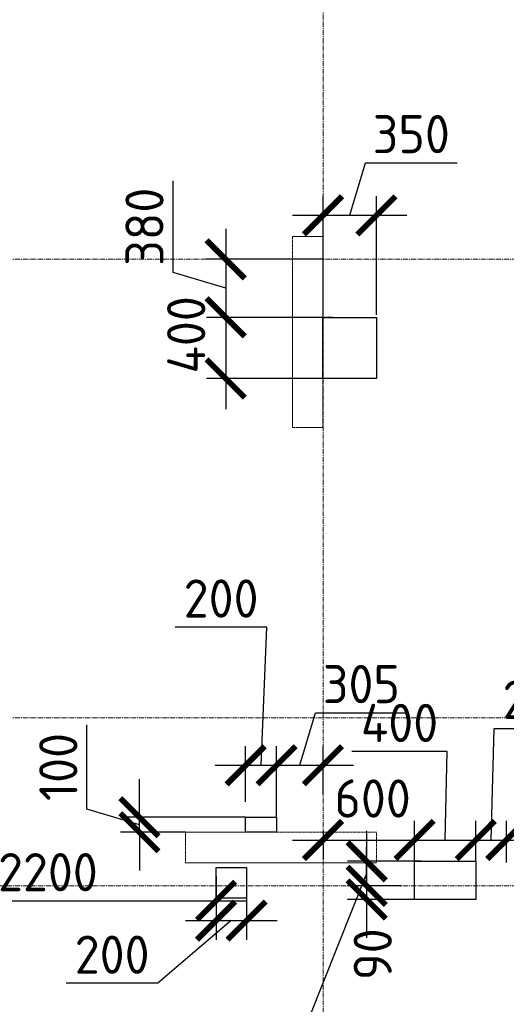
# Model space of a CAD drawing. Header units: millimetres. Extents: x 448962 to 1440104, y -326645 to -197113.
# Tile 69 of 256: x 553718 to 556903, y -262147 to -255703. Entities that reach past the tile are written whole.
import ezdxf

# ---------------------------------------------------------------- set-up
doc = ezdxf.new("R2010")
doc.units = ezdxf.units.MM
for name, pattern in [('01 Штриховая _4 мм_', [6, 3.5, -2.5]), ('______5', [1100, 800, -100, 100, -100]), ('осевая', [50.8, 31.75, -6.35, 6.35, -6.35])]:
    doc.linetypes.add(name, pattern=pattern)
for name, color, linetype, lineweight in [('ВК__отв в полу 1-2 эт', 6, 'Continuous', 25), ('Оси', 40, '______5', 18), ('РАЗМЕРЫ', 1, 'Continuous', 9), ('СТЕНЫ', 3, 'Continuous', 30)]:
    doc.layers.add(name, color=color, linetype=linetype, lineweight=lineweight)
doc.styles.add('GOST-2.304_Type-B', font='GOST_Common.ttf')
doc.styles.add('ГОСТ', font='GOST_Common.ttf')
doc.dimstyles.new('СПДС', dxfattribs={"dimscale": 100, "dimtxt": 2.5, "dimasz": 2.5, "dimexe": 1.25, "dimexo": 0, "dimtad": 1, "dimdec": 0, "dimtxsty": 'GOST-2.304_Type-B', "dimblk": 'ARCHTICK', "dimcen": 2.5, "dimdle": 2, "dimadec": 0, "dimazin": 2, "dimtfac": 0.75, "dimtdec": 0, "dimtmove": 1, "dimatfit": 3, "dimfxl": 1, "dimtolj": 1, "dimarcsym": 1})

# ---------------------------------------------------------------- blocks, each defined once
blk = doc.blocks.new('_ArchTick')
at = {"color": 0, "linetype": 'ByBlock', "const_width": 0.15}
blk.add_lwpolyline([(-0.5, -0.5), (0.5, 0.5)], dxfattribs=at)
blk = doc.blocks.new('*D160')
at = {"layer": 'DEFPOINTS', "color": 0, "transparency": 16777216}
for p in [(555703.4, -257271.3), (555066.4, -257651.3), (555766.9, -257651.3)]:
    blk.add_point(p, dxfattribs=at)
at = {"layer": 'РАЗМЕРЫ', "color": 0, "lineweight": -2, "transparency": 16777216}
for p, q in [((554722.6, -257358.2), (554722.6, -256758.2)), ((555066.4, -257071.3), (555066.4, -257851.3)), ((555703.4, -257271.3), (554941.4, -257271.3)), ((555066.4, -257461.3), (554722.6, -257358.2)), ((555766.9, -257651.3), (554941.4, -257651.3))]:
    blk.add_line(p, q, dxfattribs=at)
at = {"layer": 'РАЗМЕРЫ', "color": 0, "lineweight": -2, "transparency": 16777216, "xscale": 250, "yscale": 250, "zscale": 250}
for p, rotation in [((555066.4, -257271.3), 90), ((555066.4, -257651.3), 270)]:
    blk.add_blockref('_ArchTick', p, dxfattribs=dict(at, rotation=rotation))
at = {"layer": 'РАЗМЕРЫ', "color": 0, "lineweight": 0, "transparency": 16777216, "insert": (554535.1, -257058.2), "char_height": 250, "attachment_point": 5, "rotation": 90, "style": 'GOST-2.304_Type-B'}
blk.add_mtext('\\A1;380', dxfattribs=at)
blk = doc.blocks.new('*D161')
at = {"layer": 'DEFPOINTS', "color": 0, "transparency": 16777216}
for p in [(555703.3, -257651.3), (555066.4, -258051.3), (555755.7, -258051.3)]:
    blk.add_point(p, dxfattribs=at)
at = {"layer": 'РАЗМЕРЫ', "color": 0, "lineweight": -2, "transparency": 16777216}
for p, q in [((555066.4, -257451.3), (555066.4, -258251.3)), ((555703.3, -257651.3), (554941.4, -257651.3)), ((555755.7, -258051.3), (554941.4, -258051.3))]:
    blk.add_line(p, q, dxfattribs=at)
at = {"layer": 'РАЗМЕРЫ', "color": 0, "lineweight": -2, "transparency": 16777216, "xscale": 250, "yscale": 250, "zscale": 250}
for p, rotation in [((555066.4, -257651.3), 90), ((555066.4, -258051.3), 270)]:
    blk.add_blockref('_ArchTick', p, dxfattribs=dict(at, rotation=rotation))
at = {"layer": 'РАЗМЕРЫ', "color": 0, "lineweight": 0, "transparency": 16777216, "insert": (554808.1, -257765.8), "char_height": 250, "attachment_point": 5, "rotation": 90, "style": 'GOST-2.304_Type-B'}
blk.add_mtext('\\A1;400', dxfattribs=at)
blk = doc.blocks.new('*D162')
at = {"layer": 'DEFPOINTS', "color": 0, "transparency": 16777216}
for p in [(556053.1, -256983.4), (555703.4, -257635.7), (556053.1, -257635.7)]:
    blk.add_point(p, dxfattribs=at)
at = {"layer": 'РАЗМЕРЫ', "color": 0, "lineweight": -2, "transparency": 16777216}
for p, q in [((555878.2, -256983.4), (555981.4, -256639.6)), ((555981.4, -256639.6), (556581.4, -256639.6)), ((555703.4, -257635.7), (555703.4, -256858.4)), ((556053.1, -257635.7), (556053.1, -256858.4)), ((555503.4, -256983.4), (556253.1, -256983.4))]:
    blk.add_line(p, q, dxfattribs=at)
at = {"layer": 'РАЗМЕРЫ', "color": 0, "lineweight": -2, "transparency": 16777216, "xscale": 250, "yscale": 250, "zscale": 250, "rotation": 180}
blk.add_blockref('_ArchTick', (555703.4, -256983.4), dxfattribs=at)
at = {"layer": 'РАЗМЕРЫ', "color": 0, "lineweight": -2, "transparency": 16777216, "xscale": 250, "yscale": 250, "zscale": 250}
blk.add_blockref('_ArchTick', (556053.1, -256983.4), dxfattribs=at)
at = {"layer": 'РАЗМЕРЫ', "color": 0, "lineweight": 0, "transparency": 16777216, "insert": (556281.4, -256452.1), "char_height": 250, "attachment_point": 5, "style": 'GOST-2.304_Type-B'}
blk.add_mtext('\\A1;350', dxfattribs=at)
blk = doc.blocks.new('*D201')
at = {"layer": 'DEFPOINTS', "color": 0, "transparency": 16777216}
for p in [(555203.3, -261251.3), (555003.3, -261310.6), (555203.3, -261598.9)]:
    blk.add_point(p, dxfattribs=at)
at = {"layer": 'РАЗМЕРЫ', "color": 0, "lineweight": -2, "transparency": 16777216}
for p, q in [((555203.3, -261251.3), (555203.3, -261723.9)), ((555003.3, -261310.6), (555003.3, -261723.9)), ((555103.3, -261598.9), (554623.5, -262009.4)), ((554803.3, -261598.9), (555403.3, -261598.9)), ((554623.5, -262009.4), (554023.5, -262009.4))]:
    blk.add_line(p, q, dxfattribs=at)
at = {"layer": 'РАЗМЕРЫ', "color": 0, "lineweight": -2, "transparency": 16777216, "xscale": 250, "yscale": 250, "zscale": 250, "rotation": 180}
blk.add_blockref('_ArchTick', (555003.3, -261598.9), dxfattribs=at)
at = {"layer": 'РАЗМЕРЫ', "color": 0, "lineweight": -2, "transparency": 16777216, "xscale": 250, "yscale": 250, "zscale": 250}
blk.add_blockref('_ArchTick', (555203.3, -261598.9), dxfattribs=at)
at = {"layer": 'РАЗМЕРЫ', "color": 0, "lineweight": 0, "transparency": 16777216, "insert": (554323.5, -261821.9), "char_height": 250, "attachment_point": 5, "style": 'GOST-2.304_Type-B'}
blk.add_mtext('\\A1;200', dxfattribs=at)
blk = doc.blocks.new('*D202')
at = {"layer": 'DEFPOINTS', "color": 0, "transparency": 16777216}
for p in [(555703.4, -261011.6), (556302.9, -261071.5), (556302.9, -261248.8)]:
    blk.add_point(p, dxfattribs=at)
at = {"layer": 'РАЗМЕРЫ', "color": 0, "lineweight": -2, "transparency": 16777216}
for p, q in [((556302.9, -261248.8), (556302.9, -260946.5)), ((555703.4, -261011.6), (555703.4, -261196.5)), ((555503.4, -261071.5), (556502.9, -261071.5))]:
    blk.add_line(p, q, dxfattribs=at)
at = {"layer": 'РАЗМЕРЫ', "color": 0, "lineweight": -2, "transparency": 16777216, "xscale": 250, "yscale": 250, "zscale": 250, "rotation": 180}
blk.add_blockref('_ArchTick', (555703.4, -261071.5), dxfattribs=at)
at = {"layer": 'РАЗМЕРЫ', "color": 0, "lineweight": -2, "transparency": 16777216, "xscale": 250, "yscale": 250, "zscale": 250}
blk.add_blockref('_ArchTick', (556302.9, -261071.5), dxfattribs=at)
at = {"layer": 'РАЗМЕРЫ', "color": 0, "lineweight": 0, "transparency": 16777216, "insert": (556028.3, -260800), "char_height": 250, "attachment_point": 5, "style": 'GOST-2.304_Type-B'}
blk.add_mtext('\\A1;600', dxfattribs=at)
blk = doc.blocks.new('*D203')
at = {"layer": 'DEFPOINTS', "color": 0, "transparency": 16777216}
for p in [(556702.9, -261071.5), (556702.9, -261210.9), (556302.9, -261248.8)]:
    blk.add_point(p, dxfattribs=at)
at = {"layer": 'РАЗМЕРЫ', "color": 0, "lineweight": -2, "transparency": 16777216}
for p, q in [((556516.7, -260492.8), (555891.7, -260492.8)), ((556502.9, -261071.5), (556516.7, -260492.8)), ((556302.9, -261248.8), (556302.9, -260946.5)), ((556702.9, -261210.9), (556702.9, -260946.5)), ((556102.9, -261071.5), (556902.9, -261071.5))]:
    blk.add_line(p, q, dxfattribs=at)
at = {"layer": 'РАЗМЕРЫ', "color": 0, "lineweight": -2, "transparency": 16777216, "xscale": 250, "yscale": 250, "zscale": 250, "rotation": 180}
blk.add_blockref('_ArchTick', (556302.9, -261071.5), dxfattribs=at)
at = {"layer": 'РАЗМЕРЫ', "color": 0, "lineweight": -2, "transparency": 16777216, "xscale": 250, "yscale": 250, "zscale": 250}
blk.add_blockref('_ArchTick', (556702.9, -261071.5), dxfattribs=at)
at = {"layer": 'РАЗМЕРЫ', "color": 0, "lineweight": 0, "transparency": 16777216, "insert": (556204.2, -260305.3), "char_height": 250, "attachment_point": 5, "style": 'GOST-2.304_Type-B'}
blk.add_mtext('\\A1;400', dxfattribs=at)
blk = doc.blocks.new('*D204')
at = {"layer": 'DEFPOINTS', "color": 0, "transparency": 16777216}
for p in [(556903.3, -261071.5), (556702.9, -261210.9), (556903.3, -261219.2)]:
    blk.add_point(p, dxfattribs=at)
at = {"layer": 'РАЗМЕРЫ', "color": 0, "lineweight": -2, "transparency": 16777216}
for p, q in [((556803.1, -261071.5), (556823.4, -260341.3)), ((556823.4, -260341.3), (557423.4, -260341.3)), ((556702.9, -261210.9), (556702.9, -260946.5)), ((556903.3, -261219.2), (556903.3, -260946.5)), ((556502.9, -261071.5), (557103.3, -261071.5))]:
    blk.add_line(p, q, dxfattribs=at)
at = {"layer": 'РАЗМЕРЫ', "color": 0, "lineweight": -2, "transparency": 16777216, "xscale": 250, "yscale": 250, "zscale": 250, "rotation": 180}
blk.add_blockref('_ArchTick', (556702.9, -261071.5), dxfattribs=at)
at = {"layer": 'РАЗМЕРЫ', "color": 0, "lineweight": -2, "transparency": 16777216, "xscale": 250, "yscale": 250, "zscale": 250}
blk.add_blockref('_ArchTick', (556903.3, -261071.5), dxfattribs=at)
at = {"layer": 'РАЗМЕРЫ', "color": 0, "lineweight": 0, "transparency": 16777216, "insert": (557123.4, -260153.8), "char_height": 250, "attachment_point": 5, "style": 'GOST-2.304_Type-B'}
blk.add_mtext('\\A1;200', dxfattribs=at)
blk = doc.blocks.new('*D205')
at = {"layer": 'DEFPOINTS', "color": 0, "transparency": 16777216}
for p in [(557303.3, -261071.5), (557303.3, -261171.3), (556903.3, -261219.2)]:
    blk.add_point(p, dxfattribs=at)
at = {"layer": 'РАЗМЕРЫ', "color": 0, "lineweight": -2, "transparency": 16777216}
for p, q in [((557103.3, -261071.5), (557206.5, -260727.7)), ((557206.5, -260727.7), (557831.5, -260727.7)), ((556903.3, -261219.2), (556903.3, -260946.5)), ((557303.3, -261171.3), (557303.3, -260946.5)), ((556703.3, -261071.5), (557503.3, -261071.5))]:
    blk.add_line(p, q, dxfattribs=at)
at = {"layer": 'РАЗМЕРЫ', "color": 0, "lineweight": -2, "transparency": 16777216, "xscale": 250, "yscale": 250, "zscale": 250, "rotation": 180}
blk.add_blockref('_ArchTick', (556903.3, -261071.5), dxfattribs=at)
at = {"layer": 'РАЗМЕРЫ', "color": 0, "lineweight": -2, "transparency": 16777216, "xscale": 250, "yscale": 250, "zscale": 250}
blk.add_blockref('_ArchTick', (557303.3, -261071.5), dxfattribs=at)
at = {"layer": 'РАЗМЕРЫ', "color": 0, "lineweight": 0, "transparency": 16777216, "insert": (557519, -260540.2), "char_height": 250, "attachment_point": 5, "style": 'GOST-2.304_Type-B'}
blk.add_mtext('\\A1;400', dxfattribs=at)
blk = doc.blocks.new('*D218')
at = {"layer": 'DEFPOINTS', "color": 0, "transparency": 16777216}
for p in [(556215, -261371.3), (555989.1, -261460.9), (556302.9, -261460.9)]:
    blk.add_point(p, dxfattribs=at)
at = {"layer": 'РАЗМЕРЫ', "color": 0, "lineweight": -2, "transparency": 16777216}
for p, q in [((555989.1, -261371.3), (555989.1, -261121.3)), ((556215, -261371.3), (555864.1, -261371.3)), ((555989.1, -261371.3), (555989.1, -261460.9)), ((556302.9, -261460.9), (555864.1, -261460.9)), ((555989.1, -261460.9), (555989.1, -261710.9))]:
    blk.add_line(p, q, dxfattribs=at)
at = {"layer": 'РАЗМЕРЫ', "color": 0, "lineweight": -2, "transparency": 16777216, "xscale": 250, "yscale": 250, "zscale": 250}
for p, rotation in [((555989.1, -261371.3), 270), ((555989.1, -261460.9), 90)]:
    blk.add_blockref('_ArchTick', p, dxfattribs=dict(at, rotation=rotation))
at = {"layer": 'РАЗМЕРЫ', "color": 0, "lineweight": 0, "transparency": 16777216, "insert": (556029, -261819), "char_height": 250, "attachment_point": 5, "rotation": 90, "style": 'GOST-2.304_Type-B'}
blk.add_mtext('\\A1;90', dxfattribs=at)
blk = doc.blocks.new('*D219')
at = {"layer": 'DEFPOINTS', "color": 0, "transparency": 16777216}
for p in [(556346.1, -261210.9), (555989.1, -261371.3), (556117.2, -261371.3)]:
    blk.add_point(p, dxfattribs=at)
at = {"layer": 'РАЗМЕРЫ', "color": 0, "lineweight": -2, "transparency": 16777216}
for p, q in [((555989.1, -261010.9), (555989.1, -261571.3)), ((556346.1, -261210.9), (555864.1, -261210.9)), ((555989.1, -261291.1), (555608.6, -262244.4)), ((556117.2, -261371.3), (555864.1, -261371.3)), ((555608.6, -262244.4), (555608.6, -262794.4))]:
    blk.add_line(p, q, dxfattribs=at)
at = {"layer": 'РАЗМЕРЫ', "color": 0, "lineweight": -2, "transparency": 16777216, "xscale": 250, "yscale": 250, "zscale": 250}
for p, rotation in [((555989.1, -261210.9), 90), ((555989.1, -261371.3), 270)]:
    blk.add_blockref('_ArchTick', p, dxfattribs=dict(at, rotation=rotation))
at = {"layer": 'РАЗМЕРЫ', "color": 0, "lineweight": 0, "transparency": 16777216, "insert": (555421.1, -262519.4), "char_height": 250, "attachment_point": 5, "rotation": 90, "style": 'GOST-2.304_Type-B'}
blk.add_mtext('\\A1;160', dxfattribs=at)
blk = doc.blocks.new('оси плит')
at = {"layer": 'Оси', "color": 16, "linetype": 'осевая', "lineweight": 0, "transparency": 33554687}
for p, q in [((560042.3, -202894.1), (560042.3, -231285.8)), ((519570.9, -212217.4), (573160.2, -212217.4)), ((519570.9, -215217.4), (573160.2, -215217.4)), ((519570.9, -216317.4), (573160.2, -216317.4))]:
    blk.add_line(p, q, dxfattribs=at)
blk = doc.blocks.new('стены  тп')
at = {"layer": 'СТЕНЫ', "color": 251, "linetype": '01 Штриховая _4 мм_', "lineweight": 0, "true_color": 0x636466}
for p, q in [((579392, -323575.7, 3100), (579312, -323575.7, 3100)), ((579312, -323575.7, 3100), (579312, -323695.7, 3100)), ((579512, -323575.7, 3100), (579392, -323575.7, 3100)), ((579512, -324825.7, 3100), (579512, -323575.7, 3100)), ((579312, -323695.7, 3100), (579312, -324825.7, 3100)), ((579312, -324825.7, 3100), (579432, -324825.7, 3100)), ((579432, -324825.7, 3100), (579512, -324825.7, 3100)), ((579862.3, -327475.7, 3100), (578612.3, -327475.7, 3100)), ((578612.3, -327475.7, 3100), (578612.3, -327675.7, 3100)), ((579862.3, -327675.7, 3100), (579862.3, -327475.7, 3100)), ((578612.3, -327675.7, 3100), (579862.3, -327675.7, 3100))]:
    blk.add_line(p, q, dxfattribs=at)
blk = doc.blocks.new('отверстия новые')
at = {"layer": 'ВК__отв в полу 1-2 эт', "color": 5, "lineweight": 30}
blk.add_lwpolyline([(712543.7, -399019.8), (712543.7, -399419.8), (712194, -399419.8), (712194, -399019.8)], close=True, dxfattribs=at)
blk.add_lwpolyline([(712543.7, -399019.8), (712543.7, -399419.8), (712194, -399419.8), (712194, -399019.8)], close=True, dxfattribs=at)
at = {"layer": 'ВК__отв в полу 1-2 эт', "color": 5, "lineweight": 30, "ltscale": 100}
blk.add_lwpolyline([(711694, -402619.8), (711694, -402819.8), (711494, -402819.8), (711494, -402619.8)], close=True, dxfattribs=at)
blk.add_lwpolyline([(711694, -402619.8), (711694, -402819.8), (711494, -402819.8), (711494, -402619.8)], close=True, dxfattribs=at)
blk = doc.blocks.new('*D822')
at = {"layer": 'DEFPOINTS', "color": 0, "transparency": 16777216}
for p in [(552803.3, -261371.3), (555003.3, -261371.3), (555003.3, -261469.5)]:
    blk.add_point(p, dxfattribs=at)
at = {"layer": 'РАЗМЕРЫ', "color": 0, "lineweight": -2, "transparency": 16777216}
for p, q in [((552803.3, -261371.3), (552803.3, -261594.5)), ((555003.3, -261371.3), (555003.3, -261594.5)), ((552603.3, -261469.5), (555203.3, -261469.5))]:
    blk.add_line(p, q, dxfattribs=at)
at = {"layer": 'РАЗМЕРЫ', "color": 0, "lineweight": -2, "transparency": 16777216, "xscale": 250, "yscale": 250, "zscale": 250, "rotation": 180}
blk.add_blockref('_ArchTick', (552803.3, -261469.5), dxfattribs=at)
at = {"layer": 'РАЗМЕРЫ', "color": 0, "lineweight": -2, "transparency": 16777216, "xscale": 250, "yscale": 250, "zscale": 250}
blk.add_blockref('_ArchTick', (555003.3, -261469.5), dxfattribs=at)
at = {"layer": 'РАЗМЕРЫ', "color": 0, "lineweight": 0, "transparency": 16777216, "insert": (553903.3, -261282), "char_height": 250, "attachment_point": 5, "style": 'GOST-2.304_Type-B'}
blk.add_mtext('\\A1;2200', dxfattribs=at)
blk = doc.blocks.new('*D823')
at = {"layer": 'DEFPOINTS', "color": 0, "transparency": 16777216}
for p in [(554502.1, -260922.7), (555197.2, -260922.7), (554803.3, -261021.3)]:
    blk.add_point(p, dxfattribs=at)
at = {"layer": 'РАЗМЕРЫ', "color": 0, "lineweight": -2, "transparency": 16777216}
for p, q in [((554158.4, -260868.9), (554158.4, -260318.9)), ((554502.1, -260922.7), (554502.1, -260672.7)), ((554502.1, -260972), (554158.4, -260868.9)), ((555197.2, -260922.7), (554377.1, -260922.7)), ((554502.1, -261021.3), (554502.1, -260922.7)), ((554502.1, -261021.3), (554502.1, -260922.7)), ((554803.3, -261021.3), (554377.1, -261021.3)), ((554502.1, -261021.3), (554502.1, -261271.3))]:
    blk.add_line(p, q, dxfattribs=at)
at = {"layer": 'РАЗМЕРЫ', "color": 0, "lineweight": -2, "transparency": 16777216, "xscale": 250, "yscale": 250, "zscale": 250}
for p, rotation in [((554502.1, -260922.7), 270), ((554502.1, -261021.3), 90)]:
    blk.add_blockref('_ArchTick', p, dxfattribs=dict(at, rotation=rotation))
at = {"layer": 'РАЗМЕРЫ', "color": 0, "lineweight": 0, "transparency": 16777216, "insert": (553970.9, -260593.9), "char_height": 250, "attachment_point": 5, "rotation": 90, "style": 'GOST-2.304_Type-B'}
blk.add_mtext('\\A1;100', dxfattribs=at)
blk = doc.blocks.new('*D824')
at = {"layer": 'DEFPOINTS', "color": 0, "transparency": 16777216}
for p in [(555399.7, -260582.6), (555197.2, -260822.7), (555399.7, -260922.7)]:
    blk.add_point(p, dxfattribs=at)
at = {"layer": 'РАЗМЕРЫ', "color": 0, "lineweight": -2, "transparency": 16777216}
for p, q in [((555336.6, -259678.7), (554736.6, -259678.7)), ((555298.5, -260582.6), (555336.6, -259678.7)), ((555197.2, -260822.7), (555197.2, -260457.6)), ((555399.7, -260922.7), (555399.7, -260457.6)), ((554997.2, -260582.6), (555599.7, -260582.6))]:
    blk.add_line(p, q, dxfattribs=at)
at = {"layer": 'РАЗМЕРЫ', "color": 0, "lineweight": -2, "transparency": 16777216, "xscale": 250, "yscale": 250, "zscale": 250, "rotation": 180}
blk.add_blockref('_ArchTick', (555197.2, -260582.6), dxfattribs=at)
at = {"layer": 'РАЗМЕРЫ', "color": 0, "lineweight": -2, "transparency": 16777216, "xscale": 250, "yscale": 250, "zscale": 250}
blk.add_blockref('_ArchTick', (555399.7, -260582.6), dxfattribs=at)
at = {"layer": 'РАЗМЕРЫ', "color": 0, "lineweight": 0, "transparency": 16777216, "insert": (555036.6, -259491.2), "char_height": 250, "attachment_point": 5, "style": 'GOST-2.304_Type-B'}
blk.add_mtext('\\A1;200', dxfattribs=at)
blk = doc.blocks.new('*D825')
at = {"layer": 'DEFPOINTS', "color": 0, "transparency": 16777216}
for p in [(555703.4, -260582.5), (555399.7, -260772.7), (555703.4, -260772.7)]:
    blk.add_point(p, dxfattribs=at)
at = {"layer": 'РАЗМЕРЫ', "color": 0, "lineweight": -2, "transparency": 16777216}
for p, q in [((555551.6, -260582.5), (555654.7, -260238.7)), ((555654.7, -260238.7), (556254.7, -260238.7)), ((555399.7, -260772.7), (555399.7, -260457.5)), ((555703.4, -260772.7), (555703.4, -260457.5)), ((555199.7, -260582.5), (555903.4, -260582.5))]:
    blk.add_line(p, q, dxfattribs=at)
at = {"layer": 'РАЗМЕРЫ', "color": 0, "lineweight": -2, "transparency": 16777216, "xscale": 250, "yscale": 250, "zscale": 250, "rotation": 180}
blk.add_blockref('_ArchTick', (555399.7, -260582.5), dxfattribs=at)
at = {"layer": 'РАЗМЕРЫ', "color": 0, "lineweight": -2, "transparency": 16777216, "xscale": 250, "yscale": 250, "zscale": 250}
blk.add_blockref('_ArchTick', (555703.4, -260582.5), dxfattribs=at)
at = {"layer": 'РАЗМЕРЫ', "color": 0, "lineweight": 0, "transparency": 16777216, "insert": (555954.7, -260051.2), "char_height": 250, "attachment_point": 5, "style": 'GOST-2.304_Type-B'}
blk.add_mtext('\\A1;305', dxfattribs=at)
blk = doc.blocks.new('отвестия ов')
at = {"color": 3, "lineweight": 30}
blk.add_lwpolyline([(4388834.1, -1452493.1), (4389234.1, -1452493.1), (4389234.1, -1452743.1), (4388834.1, -1452743.1)], close=True, dxfattribs=at)

msp = doc.modelspace()

# ---------------------------------------------------------------- linework, layer by layer
at = {"color": 4, "lineweight": 30}
msp.add_lwpolyline([(555197.2, -260922.7), (555399.7, -260922.7), (555399.7, -261020.2), (555197.2, -261020.2)], close=True, dxfattribs=at)

# ---------------------------------------------------------------- block references
at = {"layer": 'РАЗМЕРЫ'}
for name, p in [('оси плит', (-4338.8, -45053.9)), ('стены  тп', (-23809, 66454.4, -3100)), ('отверстия новые', (-156490.7, 141368.5))]:
    msp.add_blockref(name, p, dxfattribs=at)
at = {"layer": 'РАЗМЕРЫ', "color": 7, "lineweight": 20}
msp.add_blockref('отвестия ов', (-3832531.2, 1191282.2), dxfattribs=at)

# ---------------------------------------------------------------- texts
note = msp.add_mtext_dynamic_manual_height_columns('\\pi1250;{\\H1.5152x;Общие указания :\\P}Настоящий подраздел разработан в составе рабочей документации на строительство объекта {\\H2.4344x; }"Строительство жилого комплекса со встроенными помещениями общественного-делового и коммерческого {\\H1.3552x; }назначения по адресу: г. Чита, ул. 1-я Коллективная. Жилой дом со встроенными помещениями {\\H1.71569x; }общественно-делового и коммерческого назначения на первом этаже здания и встроенно-пристроенным {\\H1.59543x; }поликлиническим учреждением (поз. 2.2-2.3){\\H1.73486x; }\\P1.^I" Решения рабочей Документации разработаны на основании:{\\H1.67588x; }\\Pзадания на проектирование, выданного заказчиком;{\\H1.60804x; }\\P-^Iрешений стадии "Проектная Документация (проект №24-04-КР.2)"{\\H1.73065x; }\\Pразработанных ООО "Комплексная проектно-сопроводительная компания", утвержденных {\\H1.67728x; }заказчиком;{\\H1.60757x; }\\PВ соответствии с требованиями нормативных документов:{\\H1.63081x; }\\P-^IФЗ №184 "О техническом регулировании";{\\H1.62306x; }\\P-^IФЗ №123 "Технический регламент о требованиях пожарной безопасности";{\\H1.62565x; }\\P-^IСП 20.13330.2016 "Нагрузки и воздействия",{\\H1.62478x; }\\P-^IСП 63.13330.2018 "Бетонные и железобетонные конструкции. Основные положения".{\\H1.62507x; }\\P-^IСП 22.13330.2016 "Основания зданий и сооружений";{\\H1.62498x; }\\P-^IСП 45.13330.2017 "Земляные сооружения, основания и фундаменты".{\\H1.62501x; }\\P2.^IПри работах по устройству монолитных конструкций руководствоваться СП 70.13330.2012 {\\H1.625x; }"Несущие и ограждающие конструкции".{\\H1.625x; }\\P3.^IЗа относительную отметку 0,000 принята отметка чистого пола первого этажа, {\\H1.625x; }соответствующая абсолютной отметке 648,00 в Балтийской системе высот.{\\H1.625x; }\\P4.^IПеречень видов работ, Зля которых необходимо составлять акты освидетельствования {\\H1.625x; }скрытых работ: {\\H1.625x; }\\PБетонные и железобетонные конструкции монолитные:{\\H1.625x; }\\Pармирование; защитные слои,- анкеровка арматуры; установка закладных деталей.{\\H1.625x; }\\PМонтаж сборных железобетонных и бетонных конструкций:{\\H1.625x; }\\Pсварка и антикоррозионное покрыт при отсутствии актов освиветельствования превшествующих {\\H1.625x; }скрытых работ во всех случаях.{\\H1.625x; }\\P1. Железобетонные конструкции разработаны в соответствии СП 22.13330.2016 "Основания зданий и {\\H1.62576x; }сооружений", СП 63.13330.2018 "Бетонные и железобетонные конструкции. Общие положения".{\\H1.62541x; }\\P2. Несущие конструкции здания рассчитаны и запроектированы для данных геологических условий. {\\H1.62486x; }\\P3. Арматура класса А240 и А500С по ГОСТ Р 34028-2016, материал монолитных конструкций ниже {\\H1.62505x; }нуля - бетон тяжелый класса В25 по ГОСТ 26633-2015.{\\H1.62498x; }\\P4. Работы по бетонированию монолитных конструкций вести в соответствии со СП 70.13330.2012 {\\H1.62501x; }"Несущие и ограждающие конструкции".{\\H1.625x; }\\P5. Все строительно-монтажные работы необходимо выполнять в соответствии со СНиП 12-03-2001 {\\H1.625x; }"Безопасность труда в строительстве. Часть 1. Общие требования.", Безопасность труда в строительстве. {\\H1.625x; }Часть 2. Строительное производство". Строительство здания должно производиться в соответствии с {\\H1.625x; }проектом производства работ (ППР).{\\H1.725x; }\\PПри отсутствии ППР производство строительно-монтажных работ запрещается.{\\H1.67917x; }\\P6. Бетон конструкции должны удовлетворять требованиям ГОСТ 26633-2015, ГОСТ 25192-2012.{\\H1.60694x; }\\P7. Бетон следует укладывать в бетонные конструкции горизонтальными слоями одинаковой {\\H1.63102x; }толщины без разрывов, с последовательным направлением укладки в одну сторону во всех слоях.{\\H1.62299x; }\\P8. В начальный период твердения бетон необходимо защищать от попадания атмосферных осадков {\\H1.62567x; }или потерь влаги.{\\H1.62478x; }\\P9. При перерывах в бетонировании устраивать рабочие швы бетонирования. Места рабочих швов {\\H1.62507x; }бетонирования разработать в ППР и согласовать с авторским надзором. С поверхности рабочих швов {\\H1.62498x; }удалить цементную плёнку металлическими щётками с последующей поливкой водой. В рабочем шве {\\H1.62501x; }устанавливать вертикальные сетки из проволоки ячейкой 50x50мм. Поверхность рабочих швов должна быть {\\H1.625x; }перпендикулярна поверхности плиты. {\\H1.625x; }\\P10. Арматурные изделия изготавливать в соответствии с ГОСТ Р 57997-2017, ГОСТ 5264-80, ГОСТ {\\H1.625x; }14098-2014.{\\H1.625x; }\\P11. Плоские сетки и каркасы изготавливать с помощью контактной точечной сварки (кроме {\\H1.725x; }оговоренных случаев).{\\H1.77917x; }\\P12. Расчётные сопротивления сборных соединений и материалы для сборки принимать по табл. Г1, Г2 {\\H1.66111x; }СП 52-101-2003.{\\H1.61296x; }\\P13. Стыки арматурных стержней должны иметь длину перепуска (нахлёстка) не менее указанной в {\\H1.72901x; }проекте. В неоговоренных случаях длину стыка рабочей арматуры внахлёстку без сварки принимать по {\\H1.67783x; }п.8.3.27 СП 52-101-2003. {\\H1.60739x; }\\P14. Толщина защитного слоя бетона для рабочей арматуры должна соответствовать значениям, {\\H1.63087x; }указанным в проекте. {\\H1.62304x; }\\PВ неоговоренных случаях принимать не менее 25мм.{\\H1.62565x; }\\P{\\H1.62478x; }', width=16929.188, gutter_width=1000, heights=[39809.3, 0], dxfattribs=dict(insert=(470783.2, -245157.9), char_height=250, attachment_point=1, style='ГОСТ'))
for column, words in zip(note.columns.linked_columns, ['\\pi1250;15. Уход за свежеуложенным бетоном начинать сразу после укладки бетонной смеси и осуществлять до достижения прочности бетона не менее 70% от проектной.{\\H1.83409x; }\\P16. Распалубку плит  осуществлять по достижении прочности бетона не менее 80% от проектной.{\\H1.55672x; }\\P17. Два крайних арматурных стержня, расположенных по контуру плиты, привязать ко всем {\\H1.64842x; }стержням в местах пересечений.{\\H1.61719x; }\\P18. В процессе производства работ предусмотреть мероприятия по противопожарной защите и {\\H1.6276x; }контролю за выполнением правил пожарной безопасности на всех этапах строительства.{\\H1.62413x; }\\P19. Все работы Выполнять по проекту производства работ (ППР), согласованному с организациями, {\\H1.72529x; }ответственными за эксплуатацию существующих инженерных сетей и дорог на существующей площадке.{\\H1.67907x; }\\P20. Проект рассчитан на производство работ в период положительных температур. В случае {\\H1.60698x; }выполнения работ при отрицательных температурах необходимо выполнять требования СНиП часть 3 по {\\H1.63101x; }производству работ и ППР.{\\H1.623x; }\\P21. При минимальной температуре воздуха до минус 15°С допускается:{\\H1.62567x; }\\P - выдерживание бетона в конструкции методом термоса, при предварительном разогреве бетонной {\\H1.62478x; }смеси, {\\H1.62507x; }\\P -форсированный электроразогрев бетона в конструкции с повторным уплотнением.{\\H1.62498x; }\\PПри минимальной температуре воздуха до минус 25°С допускается:{\\H1.62501x; }\\P -обогрев бетона в греющей опалубке с помощью низкотемпературных электронагревателей,{\\H1.625x; }\\P -электродный сквозной прогреб бетона,{\\H1.625x; }\\P -электрообогрев с помощью греющего провода.{\\H1.625x; }']):
    column.text = words

# ---------------------------------------------------------------- dimensions: what is measured, and where the dimension line sits
at = {"layer": 'РАЗМЕРЫ', "color": 1, "lineweight": 0}
for base, p1, p2, picture, middle in [((556053.1, -256983.4), (555703.4, -257635.7), (556053.1, -257635.7), '*D162', (556043.9, -256452.1)), ((555703.4, -260582.5), (555399.7, -260772.7), (555703.4, -260772.7), '*D825', (555717.2, -260051.2)), ((557303.3, -261071.5), (556903.3, -261219.2), (557303.3, -261171.3), '*D205', (557269, -260540.2)), ((555003.3, -261469.5), (552803.3, -261371.3), (555003.3, -261371.3), '*D822', (553903.3, -261282))]:
    dim = msp.add_linear_dim(base=base, p1=p1, p2=p2, dimstyle='СПДС', override={"dimrnd": 5}, dxfattribs=at)
    dim.commit()
    dim.dimension.update_dxf_attribs({"geometry": picture, "text_midpoint": middle})
for base, p1, p2, picture, middle in [((555066.4, -257651.3), (555703.4, -257271.3), (555766.9, -257651.3), '*D160', (554535.1, -257295.7)), ((554502.1, -260922.7), (554803.3, -261021.3), (555197.2, -260922.7), '*D823', (553970.9, -260806.4))]:
    dim = msp.add_linear_dim(base=base, p1=p1, p2=p2, angle=90, dimstyle='СПДС', override={"dimrnd": 5}, dxfattribs=at)
    dim.commit()
    dim.dimension.update_dxf_attribs({"geometry": picture, "text_midpoint": middle})
for base, p1, p2, picture, middle in [((555066.4, -258051.3), (555703.3, -257651.3), (555755.7, -258051.3), '*D161', (554995.6, -257765.8)), ((555989.1, -261371.3), (556346.1, -261210.9), (556117.2, -261371.3), '*D219', (555608.6, -262306.9)), ((555989.1, -261460.9), (556215, -261371.3), (556302.9, -261460.9), '*D218', (556216.5, -261819))]:
    dim = msp.add_linear_dim(base=base, p1=p1, p2=p2, angle=90, dimstyle='СПДС', override={"dimrnd": 5}, dxfattribs=at)
    dim.commit()
    dim.dimension.update_dxf_attribs({"geometry": picture, "text_midpoint": middle, "dimtype": 160})
for base, p1, p2, picture, middle in [((555399.7176, -260582.6384), (555197.2343, -260822.6686), (555399.7176, -260922.6686), '*D824', (555274.1009, -259678.6643)), ((556903.3, -261071.5), (556702.9, -261210.9), (556903.3, -261219.2), '*D204', (556885.9, -260341.3)), ((556702.9, -261071.5), (556302.9, -261248.8), (556702.9, -261210.9), '*D203', (556454.2, -260492.8)), ((556302.8878, -261071.4646), (555703.4269, -261011.5912), (556302.8878, -261248.8401), '*D202', (556028.3476, -260987.4974)), ((555203.3, -261598.9), (555003.3, -261310.6), (555203.3, -261251.3), '*D201', (554561, -262009.4))]:
    dim = msp.add_linear_dim(base=base, p1=p1, p2=p2, dimstyle='СПДС', override={"dimrnd": 5}, dxfattribs=at)
    dim.commit()
    dim.dimension.update_dxf_attribs({"geometry": picture, "text_midpoint": middle, "dimtype": 160})

doc.saveas('drawing.dxf')
